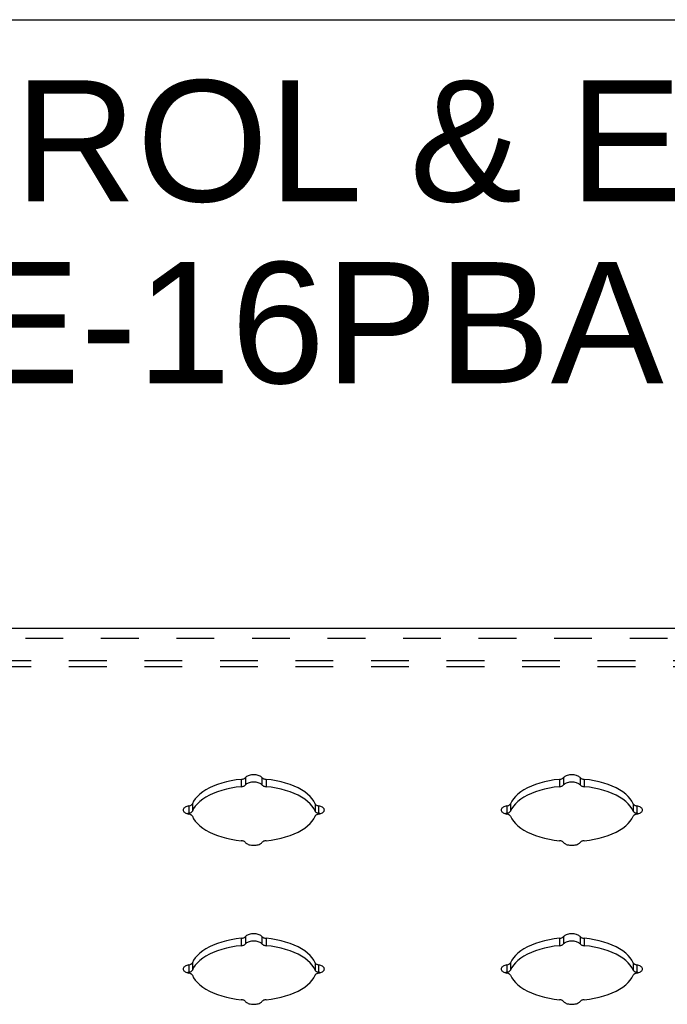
# Model space of a CAD drawing. Header units: inches. Extents: x 0 to 48.6, y 0 to 31.4.
# Tile 9 of 12: x 35.9 to 40.5, y 24.5 to 31.4. Entities that reach past the tile are written whole.
import ezdxf

# ---------------------------------------------------------------- set-up
doc = ezdxf.new("R2010")
doc.units = ezdxf.units.IN
doc.header["$LTSCALE"] = 2.671429
doc.header["$MEASUREMENT"] = 0
doc.linetypes.add('HIDDEN', pattern=[0.2, 0.1, -0.1])
doc.layers.get('0').update_dxf_attribs({"linetype": 'CONTINUOUS'})
for name, color, linetype in [('DEFAULT_2', 8, 'HIDDEN'), ('DIMENSIONS', 7, 'CONTINUOUS'), ('DOOR_ASSEMBLY', 7, 'CONTINUOUS')]:
    doc.layers.add(name, color=color, linetype=linetype)
doc.styles.get("Standard").update_dxf_attribs({"font": 'arial.ttf'})

msp = doc.modelspace()

# ---------------------------------------------------------------- linework, layer by layer
at = {"color": 7, "linetype": 'Continuous'}
msp.add_line((0, 31.4286), (48.5714, 31.4286), dxfattribs=at)
at = {"layer": 'DEFAULT_2', "color": 8, "linetype": 'HIDDEN'}
for p, q in [((43.9868, 26.8922), (33.3568, 26.8922)), ((43.9868, 26.8483), (33.3568, 26.8483))]:
    msp.add_line(p, q, dxfattribs=at)
at = {"layer": 'DOOR_ASSEMBLY', "color": 3, "linetype": 'Continuous'}
msp.add_line((44.1231, 27.1204), (33.2206, 27.1204), dxfattribs=at)
at = {"layer": 'DOOR_ASSEMBLY', "color": 8, "linetype": 'HIDDEN'}
msp.add_line((33.2606, 27.0523), (44.0831, 27.0523), dxfattribs=at)
at = {"layer": 'DOOR_ASSEMBLY', "color": 7, "linetype": 'Continuous'}
for p, q in [((37.4884, 26.0658), (37.4884, 26.0138)), ((37.6052, 26.0658), (37.6052, 26.0138)), ((39.7384, 26.0658), (39.7384, 26.0138)), ((39.8552, 26.0658), (39.8552, 26.0138)), ((37.4589, 26.0533), (37.4589, 26.0013)), ((37.6347, 26.0533), (37.6347, 26.0013)), ((39.7089, 26.0533), (39.7089, 26.0013)), ((39.8847, 26.0533), (39.8847, 26.0013)), ((37.0876, 25.8654), (37.0876, 25.8134)), ((37.1126, 25.8801), (37.1126, 25.8282)), ((37.981, 25.8801), (37.981, 25.8282)), ((38.006, 25.8654), (38.006, 25.8134)), ((39.3376, 25.8654), (39.3376, 25.8134)), ((39.3626, 25.8801), (39.3626, 25.8282)), ((40.231, 25.8801), (40.231, 25.8282)), ((40.256, 25.8654), (40.256, 25.8134)), ((37.0876, 25.8134), (37.0922, 25.8145)), ((38.0074, 25.8131), (38.0014, 25.8145)), ((39.3376, 25.8134), (39.3422, 25.8145)), ((40.2574, 25.8131), (40.2514, 25.8145)), ((37.4589, 24.9283), (37.4589, 24.8763)), ((37.4884, 24.9408), (37.4884, 24.8888)), ((37.6052, 24.9408), (37.6052, 24.8888)), ((37.6347, 24.9283), (37.6347, 24.8763)), ((39.7089, 24.9283), (39.7089, 24.8763)), ((39.7384, 24.9408), (39.7384, 24.8888)), ((39.8552, 24.9408), (39.8552, 24.8888)), ((39.8847, 24.9283), (39.8847, 24.8763)), ((37.0876, 24.7404), (37.0876, 24.6884)), ((37.1126, 24.7551), (37.1126, 24.7032)), ((37.981, 24.7551), (37.981, 24.7032)), ((38.006, 24.7404), (38.006, 24.6884)), ((39.3376, 24.7404), (39.3376, 24.6884)), ((39.3626, 24.7551), (39.3626, 24.7032)), ((40.231, 24.7551), (40.231, 24.7032)), ((40.256, 24.7404), (40.256, 24.6884)), ((37.0876, 24.6884), (37.0922, 24.6895)), ((38.0074, 24.6881), (38.0014, 24.6895)), ((39.3376, 24.6884), (39.3422, 24.6895)), ((40.2574, 24.6881), (40.2514, 24.6895))]:
    msp.add_line(p, q, dxfattribs=at)
at = {"layer": 'DOOR_ASSEMBLY', "color": 3, "linetype": 'Continuous'}
for points in [[(37.4589, 26.0533), (37.4638, 26.0539), (37.4684, 26.0549), (37.4728, 26.0561), (37.4769, 26.0576), (37.4805, 26.0594), (37.4837, 26.0613), (37.4863, 26.0635), (37.4884, 26.0658)], [(37.6052, 26.0658), (37.6017, 26.0696), (37.5973, 26.0731), (37.5919, 26.0763), (37.5857, 26.0792), (37.5788, 26.0815), (37.5713, 26.0834), (37.5634, 26.0848), (37.5552, 26.0857), (37.5468, 26.0859), (37.5384, 26.0857), (37.5302, 26.0848), (37.5223, 26.0834), (37.5148, 26.0815), (37.5079, 26.0792), (37.5017, 26.0763), (37.4964, 26.0731), (37.4919, 26.0696), (37.4884, 26.0658)], [(37.6052, 26.0658), (37.6073, 26.0635), (37.61, 26.0613), (37.6131, 26.0594), (37.6167, 26.0576), (37.6208, 26.0561), (37.6252, 26.0549), (37.6298, 26.0539), (37.6347, 26.0533)], [(39.7089, 26.0533), (39.7138, 26.0539), (39.7184, 26.0549), (39.7228, 26.0561), (39.7269, 26.0576), (39.7305, 26.0594), (39.7337, 26.0613), (39.7363, 26.0635), (39.7384, 26.0658)], [(39.8552, 26.0658), (39.8517, 26.0696), (39.8473, 26.0731), (39.8419, 26.0763), (39.8357, 26.0792), (39.8288, 26.0815), (39.8213, 26.0834), (39.8134, 26.0848), (39.8052, 26.0857), (39.7968, 26.0859), (39.7884, 26.0857), (39.7802, 26.0848), (39.7723, 26.0834), (39.7648, 26.0815), (39.7579, 26.0792), (39.7517, 26.0763), (39.7464, 26.0731), (39.7419, 26.0696), (39.7384, 26.0658)], [(39.8552, 26.0658), (39.8573, 26.0635), (39.86, 26.0613), (39.8631, 26.0594), (39.8667, 26.0576), (39.8708, 26.0561), (39.8752, 26.0549), (39.8798, 26.0539), (39.8847, 26.0533)], [(37.4589, 26.0533), (37.4228, 26.0488), (37.3878, 26.0429), (37.3538, 26.0356), (37.3212, 26.0268), (37.2901, 26.0167), (37.2608, 26.0054), (37.2336, 25.9928), (37.2085, 25.9792), (37.1858, 25.9645), (37.1656, 25.949), (37.1481, 25.9327), (37.1333, 25.9157), (37.1215, 25.8982), (37.1126, 25.8801)], [(37.981, 25.8801), (37.9721, 25.8982), (37.9603, 25.9157), (37.9456, 25.9327), (37.928, 25.949), (37.9078, 25.9645), (37.8851, 25.9792), (37.86, 25.9928), (37.8328, 26.0054), (37.8035, 26.0167), (37.7724, 26.0268), (37.7398, 26.0356), (37.7058, 26.0429), (37.6708, 26.0488), (37.6347, 26.0533)], [(39.7089, 26.0533), (39.6728, 26.0488), (39.6378, 26.0429), (39.6038, 26.0356), (39.5712, 26.0268), (39.5401, 26.0167), (39.5108, 26.0054), (39.4836, 25.9928), (39.4585, 25.9792), (39.4358, 25.9645), (39.4156, 25.949), (39.3981, 25.9327), (39.3833, 25.9157), (39.3715, 25.8982), (39.3626, 25.8801)], [(40.231, 25.8801), (40.2221, 25.8982), (40.2103, 25.9157), (40.1956, 25.9327), (40.178, 25.949), (40.1578, 25.9645), (40.1351, 25.9792), (40.11, 25.9928), (40.0828, 26.0054), (40.0535, 26.0167), (40.0224, 26.0268), (39.9898, 26.0356), (39.9558, 26.0429), (39.9208, 26.0488), (39.8847, 26.0533)], [(37.0876, 25.8654), (37.0799, 25.8636), (37.0729, 25.8614), (37.0665, 25.8587), (37.0609, 25.8556), (37.0561, 25.8522), (37.0523, 25.8484), (37.0495, 25.8445), (37.0479, 25.8404), (37.0473, 25.8362)], [(37.0876, 25.8654), (37.0922, 25.8665), (37.0965, 25.8678), (37.1004, 25.8693), (37.1039, 25.8712), (37.1069, 25.8732), (37.1094, 25.8754), (37.1113, 25.8777), (37.1126, 25.8801)], [(37.981, 25.8801), (37.9823, 25.8777), (37.9842, 25.8754), (37.9867, 25.8732), (37.9897, 25.8712), (37.9932, 25.8693), (37.9971, 25.8678), (38.0014, 25.8665), (38.006, 25.8654)], [(38.0463, 25.8362), (38.0457, 25.8404), (38.0441, 25.8445), (38.0413, 25.8484), (38.0375, 25.8522), (38.0328, 25.8556), (38.0271, 25.8587), (38.0207, 25.8614), (38.0137, 25.8636), (38.006, 25.8654)], [(39.3376, 25.8654), (39.3299, 25.8636), (39.3229, 25.8614), (39.3165, 25.8587), (39.3109, 25.8556), (39.3061, 25.8522), (39.3023, 25.8484), (39.2995, 25.8445), (39.2979, 25.8404), (39.2973, 25.8362)], [(39.3376, 25.8654), (39.3422, 25.8665), (39.3465, 25.8678), (39.3504, 25.8693), (39.3539, 25.8712), (39.3569, 25.8732), (39.3594, 25.8754), (39.3613, 25.8777), (39.3626, 25.8801)], [(40.231, 25.8801), (40.2323, 25.8777), (40.2342, 25.8754), (40.2367, 25.8732), (40.2397, 25.8712), (40.2432, 25.8693), (40.2471, 25.8678), (40.2514, 25.8665), (40.256, 25.8654)], [(40.2963, 25.8362), (40.2957, 25.8404), (40.2941, 25.8445), (40.2913, 25.8484), (40.2875, 25.8522), (40.2828, 25.8556), (40.2771, 25.8587), (40.2707, 25.8614), (40.2637, 25.8636), (40.256, 25.8654)], [(37.0473, 25.8362), (37.0479, 25.832), (37.0495, 25.8279), (37.0523, 25.8239), (37.0561, 25.8202), (37.0609, 25.8168), (37.0665, 25.8137), (37.0729, 25.811), (37.0799, 25.8087), (37.0876, 25.807)], [(37.1126, 25.7922), (37.1113, 25.7947), (37.1094, 25.797), (37.1069, 25.7992), (37.1039, 25.8012), (37.1004, 25.803), (37.0965, 25.8046), (37.0922, 25.8059), (37.0876, 25.807)], [(37.1126, 25.7922), (37.1215, 25.7742), (37.1333, 25.7567), (37.1481, 25.7397), (37.1656, 25.7234), (37.1858, 25.7078), (37.2085, 25.6932), (37.2336, 25.6796), (37.2608, 25.667), (37.2901, 25.6557), (37.3212, 25.6456), (37.3538, 25.6368), (37.3878, 25.6294), (37.4228, 25.6235), (37.4589, 25.6191)], [(37.6347, 25.6191), (37.6708, 25.6235), (37.7058, 25.6294), (37.7398, 25.6368), (37.7724, 25.6456), (37.8035, 25.6557), (37.8328, 25.667), (37.86, 25.6796), (37.8851, 25.6932), (37.9078, 25.7078), (37.928, 25.7234), (37.9456, 25.7397), (37.9603, 25.7567), (37.9721, 25.7742), (37.981, 25.7922)], [(38.006, 25.807), (38.0014, 25.8059), (37.9971, 25.8046), (37.9932, 25.803), (37.9897, 25.8012), (37.9867, 25.7992), (37.9842, 25.797), (37.9823, 25.7947), (37.981, 25.7922)], [(38.006, 25.807), (38.0137, 25.8087), (38.0207, 25.811), (38.0271, 25.8137), (38.0328, 25.8168), (38.0375, 25.8202), (38.0413, 25.8239), (38.0441, 25.8279), (38.0457, 25.832), (38.0463, 25.8362)], [(39.2973, 25.8362), (39.2979, 25.832), (39.2995, 25.8279), (39.3023, 25.8239), (39.3061, 25.8202), (39.3109, 25.8168), (39.3165, 25.8137), (39.3229, 25.811), (39.3299, 25.8087), (39.3376, 25.807)], [(39.3626, 25.7922), (39.3613, 25.7947), (39.3594, 25.797), (39.3569, 25.7992), (39.3539, 25.8012), (39.3504, 25.803), (39.3465, 25.8046), (39.3422, 25.8059), (39.3376, 25.807)], [(39.3626, 25.7922), (39.3715, 25.7742), (39.3833, 25.7567), (39.3981, 25.7397), (39.4156, 25.7234), (39.4358, 25.7078), (39.4585, 25.6932), (39.4836, 25.6796), (39.5108, 25.667), (39.5401, 25.6557), (39.5712, 25.6456), (39.6038, 25.6368), (39.6378, 25.6294), (39.6728, 25.6235), (39.7089, 25.6191)], [(39.8847, 25.6191), (39.9208, 25.6235), (39.9558, 25.6294), (39.9898, 25.6368), (40.0224, 25.6456), (40.0535, 25.6557), (40.0828, 25.667), (40.11, 25.6796), (40.1351, 25.6932), (40.1578, 25.7078), (40.178, 25.7234), (40.1956, 25.7397), (40.2103, 25.7567), (40.2221, 25.7742), (40.231, 25.7922)], [(40.256, 25.807), (40.2514, 25.8059), (40.2471, 25.8046), (40.2432, 25.803), (40.2397, 25.8012), (40.2367, 25.7992), (40.2342, 25.797), (40.2323, 25.7947), (40.231, 25.7922)], [(40.256, 25.807), (40.2637, 25.8087), (40.2707, 25.811), (40.2771, 25.8137), (40.2828, 25.8168), (40.2875, 25.8202), (40.2913, 25.8239), (40.2941, 25.8279), (40.2957, 25.832), (40.2963, 25.8362)], [(37.4884, 25.6066), (37.4863, 25.6089), (37.4837, 25.611), (37.4805, 25.613), (37.4769, 25.6147), (37.4728, 25.6162), (37.4684, 25.6175), (37.4638, 25.6184), (37.4589, 25.6191)], [(37.4884, 25.6066), (37.4919, 25.6027), (37.4964, 25.5992), (37.5017, 25.596), (37.5079, 25.5932), (37.5148, 25.5908), (37.5223, 25.5889), (37.5302, 25.5876), (37.5384, 25.5867), (37.5468, 25.5864), (37.5552, 25.5867), (37.5634, 25.5876), (37.5713, 25.5889), (37.5788, 25.5908), (37.5857, 25.5932), (37.5919, 25.596), (37.5973, 25.5992), (37.6017, 25.6027), (37.6052, 25.6066)], [(37.6347, 25.6191), (37.6298, 25.6184), (37.6252, 25.6175), (37.6208, 25.6162), (37.6167, 25.6147), (37.6131, 25.613), (37.61, 25.611), (37.6073, 25.6089), (37.6052, 25.6066)], [(39.7384, 25.6066), (39.7363, 25.6089), (39.7337, 25.611), (39.7305, 25.613), (39.7269, 25.6147), (39.7228, 25.6162), (39.7184, 25.6175), (39.7138, 25.6184), (39.7089, 25.6191)], [(39.7384, 25.6066), (39.7419, 25.6027), (39.7464, 25.5992), (39.7517, 25.596), (39.7579, 25.5932), (39.7648, 25.5908), (39.7723, 25.5889), (39.7802, 25.5876), (39.7884, 25.5867), (39.7968, 25.5864), (39.8052, 25.5867), (39.8134, 25.5876), (39.8213, 25.5889), (39.8288, 25.5908), (39.8357, 25.5932), (39.8419, 25.596), (39.8473, 25.5992), (39.8517, 25.6027), (39.8552, 25.6066)], [(39.8847, 25.6191), (39.8798, 25.6184), (39.8752, 25.6175), (39.8708, 25.6162), (39.8667, 25.6147), (39.8631, 25.613), (39.86, 25.611), (39.8573, 25.6089), (39.8552, 25.6066)], [(37.6052, 24.9408), (37.6017, 24.9446), (37.5973, 24.9481), (37.5919, 24.9513), (37.5857, 24.9542), (37.5788, 24.9565), (37.5713, 24.9584), (37.5634, 24.9598), (37.5552, 24.9607), (37.5468, 24.9609), (37.5384, 24.9607), (37.5302, 24.9598), (37.5223, 24.9584), (37.5148, 24.9565), (37.5079, 24.9542), (37.5017, 24.9513), (37.4964, 24.9481), (37.4919, 24.9446), (37.4884, 24.9408)], [(39.8552, 24.9408), (39.8517, 24.9446), (39.8473, 24.9481), (39.8419, 24.9513), (39.8357, 24.9542), (39.8288, 24.9565), (39.8213, 24.9584), (39.8134, 24.9598), (39.8052, 24.9607), (39.7968, 24.9609), (39.7884, 24.9607), (39.7802, 24.9598), (39.7723, 24.9584), (39.7648, 24.9565), (39.7579, 24.9542), (39.7517, 24.9513), (39.7464, 24.9481), (39.7419, 24.9446), (39.7384, 24.9408)], [(37.4589, 24.9283), (37.4228, 24.9238), (37.3878, 24.9179), (37.3538, 24.9106), (37.3212, 24.9018), (37.2901, 24.8917), (37.2608, 24.8804), (37.2336, 24.8678), (37.2085, 24.8542), (37.1858, 24.8395), (37.1656, 24.824), (37.1481, 24.8077), (37.1333, 24.7907), (37.1215, 24.7732), (37.1126, 24.7551)], [(37.4589, 24.9283), (37.4638, 24.9289), (37.4684, 24.9299), (37.4728, 24.9311), (37.4769, 24.9326), (37.4805, 24.9344), (37.4837, 24.9363), (37.4863, 24.9385), (37.4884, 24.9408)], [(37.6052, 24.9408), (37.6073, 24.9385), (37.61, 24.9363), (37.6131, 24.9344), (37.6167, 24.9326), (37.6208, 24.9311), (37.6252, 24.9299), (37.6298, 24.9289), (37.6347, 24.9283)], [(37.981, 24.7551), (37.9721, 24.7732), (37.9603, 24.7907), (37.9456, 24.8077), (37.928, 24.824), (37.9078, 24.8395), (37.8851, 24.8542), (37.86, 24.8678), (37.8328, 24.8804), (37.8035, 24.8917), (37.7724, 24.9018), (37.7398, 24.9106), (37.7058, 24.9179), (37.6708, 24.9238), (37.6347, 24.9283)], [(39.7089, 24.9283), (39.6728, 24.9238), (39.6378, 24.9179), (39.6038, 24.9106), (39.5712, 24.9018), (39.5401, 24.8917), (39.5108, 24.8804), (39.4836, 24.8678), (39.4585, 24.8542), (39.4358, 24.8395), (39.4156, 24.824), (39.3981, 24.8077), (39.3833, 24.7907), (39.3715, 24.7732), (39.3626, 24.7551)], [(39.7089, 24.9283), (39.7138, 24.9289), (39.7184, 24.9299), (39.7228, 24.9311), (39.7269, 24.9326), (39.7305, 24.9344), (39.7337, 24.9363), (39.7363, 24.9385), (39.7384, 24.9408)], [(39.8552, 24.9408), (39.8573, 24.9385), (39.86, 24.9363), (39.8631, 24.9344), (39.8667, 24.9326), (39.8708, 24.9311), (39.8752, 24.9299), (39.8798, 24.9289), (39.8847, 24.9283)], [(40.231, 24.7551), (40.2221, 24.7732), (40.2103, 24.7907), (40.1956, 24.8077), (40.178, 24.824), (40.1578, 24.8395), (40.1351, 24.8542), (40.11, 24.8678), (40.0828, 24.8804), (40.0535, 24.8917), (40.0224, 24.9018), (39.9898, 24.9106), (39.9558, 24.9179), (39.9208, 24.9238), (39.8847, 24.9283)], [(37.0876, 24.7404), (37.0799, 24.7386), (37.0729, 24.7364), (37.0665, 24.7337), (37.0609, 24.7306), (37.0561, 24.7272), (37.0523, 24.7234), (37.0495, 24.7195), (37.0479, 24.7154), (37.0473, 24.7112)], [(37.0876, 24.7404), (37.0922, 24.7415), (37.0965, 24.7428), (37.1004, 24.7443), (37.1039, 24.7462), (37.1069, 24.7482), (37.1094, 24.7504), (37.1113, 24.7527), (37.1126, 24.7551)], [(37.981, 24.7551), (37.9823, 24.7527), (37.9842, 24.7504), (37.9867, 24.7482), (37.9897, 24.7462), (37.9932, 24.7443), (37.9971, 24.7428), (38.0014, 24.7415), (38.006, 24.7404)], [(38.0463, 24.7112), (38.0457, 24.7154), (38.0441, 24.7195), (38.0413, 24.7234), (38.0375, 24.7272), (38.0328, 24.7306), (38.0271, 24.7337), (38.0207, 24.7364), (38.0137, 24.7386), (38.006, 24.7404)], [(39.3376, 24.7404), (39.3299, 24.7386), (39.3229, 24.7364), (39.3165, 24.7337), (39.3109, 24.7306), (39.3061, 24.7272), (39.3023, 24.7234), (39.2995, 24.7195), (39.2979, 24.7154), (39.2973, 24.7112)], [(39.3376, 24.7404), (39.3422, 24.7415), (39.3465, 24.7428), (39.3504, 24.7443), (39.3539, 24.7462), (39.3569, 24.7482), (39.3594, 24.7504), (39.3613, 24.7527), (39.3626, 24.7551)], [(40.231, 24.7551), (40.2323, 24.7527), (40.2342, 24.7504), (40.2367, 24.7482), (40.2397, 24.7462), (40.2432, 24.7443), (40.2471, 24.7428), (40.2514, 24.7415), (40.256, 24.7404)], [(40.2963, 24.7112), (40.2957, 24.7154), (40.2941, 24.7195), (40.2913, 24.7234), (40.2875, 24.7272), (40.2828, 24.7306), (40.2771, 24.7337), (40.2707, 24.7364), (40.2637, 24.7386), (40.256, 24.7404)], [(37.0473, 24.7112), (37.0479, 24.707), (37.0495, 24.7029), (37.0523, 24.6989), (37.0561, 24.6952), (37.0609, 24.6918), (37.0665, 24.6887), (37.0729, 24.686), (37.0799, 24.6837), (37.0876, 24.682)], [(37.1126, 24.6672), (37.1113, 24.6697), (37.1094, 24.672), (37.1069, 24.6742), (37.1039, 24.6762), (37.1004, 24.678), (37.0965, 24.6796), (37.0922, 24.6809), (37.0876, 24.682)], [(37.1126, 24.6672), (37.1215, 24.6492), (37.1333, 24.6317), (37.1481, 24.6147), (37.1656, 24.5984), (37.1858, 24.5828), (37.2085, 24.5682), (37.2336, 24.5546), (37.2608, 24.542), (37.2901, 24.5307), (37.3212, 24.5206), (37.3538, 24.5118), (37.3878, 24.5044), (37.4228, 24.4985), (37.4589, 24.4941)], [(37.6347, 24.4941), (37.6708, 24.4985), (37.7058, 24.5044), (37.7398, 24.5118), (37.7724, 24.5206), (37.8035, 24.5307), (37.8328, 24.542), (37.86, 24.5546), (37.8851, 24.5682), (37.9078, 24.5828), (37.928, 24.5984), (37.9456, 24.6147), (37.9603, 24.6317), (37.9721, 24.6492), (37.981, 24.6672)], [(38.006, 24.682), (38.0014, 24.6809), (37.9971, 24.6796), (37.9932, 24.678), (37.9897, 24.6762), (37.9867, 24.6742), (37.9842, 24.672), (37.9823, 24.6697), (37.981, 24.6672)], [(38.006, 24.682), (38.0137, 24.6837), (38.0207, 24.686), (38.0271, 24.6887), (38.0328, 24.6918), (38.0375, 24.6952), (38.0413, 24.6989), (38.0441, 24.7029), (38.0457, 24.707), (38.0463, 24.7112)], [(39.2973, 24.7112), (39.2979, 24.707), (39.2995, 24.7029), (39.3023, 24.6989), (39.3061, 24.6952), (39.3109, 24.6918), (39.3165, 24.6887), (39.3229, 24.686), (39.3299, 24.6837), (39.3376, 24.682)], [(39.3626, 24.6672), (39.3613, 24.6697), (39.3594, 24.672), (39.3569, 24.6742), (39.3539, 24.6762), (39.3504, 24.678), (39.3465, 24.6796), (39.3422, 24.6809), (39.3376, 24.682)], [(39.3626, 24.6672), (39.3715, 24.6492), (39.3833, 24.6317), (39.3981, 24.6147), (39.4156, 24.5984), (39.4358, 24.5828), (39.4585, 24.5682), (39.4836, 24.5546), (39.5108, 24.542), (39.5401, 24.5307), (39.5712, 24.5206), (39.6038, 24.5118), (39.6378, 24.5044), (39.6728, 24.4985), (39.7089, 24.4941)], [(39.8847, 24.4941), (39.9208, 24.4985), (39.9558, 24.5044), (39.9898, 24.5118), (40.0224, 24.5206), (40.0535, 24.5307), (40.0828, 24.542), (40.11, 24.5546), (40.1351, 24.5682), (40.1578, 24.5828), (40.178, 24.5984), (40.1956, 24.6147), (40.2103, 24.6317), (40.2221, 24.6492), (40.231, 24.6672)], [(40.256, 24.682), (40.2514, 24.6809), (40.2471, 24.6796), (40.2432, 24.678), (40.2397, 24.6762), (40.2367, 24.6742), (40.2342, 24.672), (40.2323, 24.6697), (40.231, 24.6672)], [(40.256, 24.682), (40.2637, 24.6837), (40.2707, 24.686), (40.2771, 24.6887), (40.2828, 24.6918), (40.2875, 24.6952), (40.2913, 24.6989), (40.2941, 24.7029), (40.2957, 24.707), (40.2963, 24.7112)], [(37.4884, 24.4816), (37.4863, 24.4839), (37.4837, 24.486), (37.4805, 24.488), (37.4769, 24.4897), (37.4728, 24.4912), (37.4684, 24.4925), (37.4638, 24.4934), (37.4589, 24.4941)], [(37.4884, 24.4816), (37.4919, 24.4777), (37.4964, 24.4742), (37.5017, 24.471), (37.5079, 24.4682), (37.5148, 24.4658), (37.5223, 24.4639), (37.5302, 24.4626), (37.5384, 24.4617), (37.5468, 24.4614), (37.5552, 24.4617), (37.5634, 24.4626), (37.5713, 24.4639), (37.5788, 24.4658), (37.5857, 24.4682), (37.5919, 24.471), (37.5973, 24.4742), (37.6017, 24.4777), (37.6052, 24.4816)], [(37.6347, 24.4941), (37.6298, 24.4934), (37.6252, 24.4925), (37.6208, 24.4912), (37.6167, 24.4897), (37.6131, 24.488), (37.61, 24.486), (37.6073, 24.4839), (37.6052, 24.4816)], [(39.7384, 24.4816), (39.7363, 24.4839), (39.7337, 24.486), (39.7305, 24.488), (39.7269, 24.4897), (39.7228, 24.4912), (39.7184, 24.4925), (39.7138, 24.4934), (39.7089, 24.4941)], [(39.7384, 24.4816), (39.7419, 24.4777), (39.7464, 24.4742), (39.7517, 24.471), (39.7579, 24.4682), (39.7648, 24.4658), (39.7723, 24.4639), (39.7802, 24.4626), (39.7884, 24.4617), (39.7968, 24.4614), (39.8052, 24.4617), (39.8134, 24.4626), (39.8213, 24.4639), (39.8288, 24.4658), (39.8357, 24.4682), (39.8419, 24.471), (39.8473, 24.4742), (39.8517, 24.4777), (39.8552, 24.4816)], [(39.8847, 24.4941), (39.8798, 24.4934), (39.8752, 24.4925), (39.8708, 24.4912), (39.8667, 24.4897), (39.8631, 24.488), (39.86, 24.486), (39.8573, 24.4839), (39.8552, 24.4816)]]:
    msp.add_lwpolyline(points, dxfattribs=at)
at = {"layer": 'DOOR_ASSEMBLY', "color": 7, "linetype": 'Continuous'}
for points in [[(37.4589, 26.0013), (37.4228, 25.9969), (37.3878, 25.991), (37.3538, 25.9836), (37.3212, 25.9748), (37.2901, 25.9647), (37.2608, 25.9534), (37.2336, 25.9408), (37.2085, 25.9272), (37.1858, 25.9126), (37.1656, 25.897), (37.1481, 25.8807), (37.1333, 25.8637), (37.1215, 25.8462), (37.1126, 25.8282)], [(37.4589, 26.0013), (37.4638, 26.002), (37.4684, 26.0029), (37.4728, 26.0042), (37.4769, 26.0057), (37.4805, 26.0074), (37.4837, 26.0094), (37.4863, 26.0115), (37.4884, 26.0138)], [(37.6052, 26.0138), (37.6017, 26.0177), (37.5973, 26.0212), (37.5919, 26.0244), (37.5857, 26.0272), (37.5788, 26.0296), (37.5713, 26.0315), (37.5634, 26.0329), (37.5552, 26.0337), (37.5468, 26.034), (37.5384, 26.0337), (37.5302, 26.0329), (37.5223, 26.0315), (37.5148, 26.0296), (37.5079, 26.0272), (37.5017, 26.0244), (37.4964, 26.0212), (37.4919, 26.0177), (37.4884, 26.0138)], [(37.6052, 26.0138), (37.6073, 26.0115), (37.61, 26.0094), (37.6131, 26.0074), (37.6167, 26.0057), (37.6208, 26.0042), (37.6252, 26.0029), (37.6298, 26.002), (37.6347, 26.0013)], [(37.981, 25.8282), (37.9721, 25.8462), (37.9603, 25.8637), (37.9456, 25.8807), (37.928, 25.897), (37.9078, 25.9126), (37.8851, 25.9272), (37.86, 25.9408), (37.8328, 25.9534), (37.8035, 25.9647), (37.7724, 25.9748), (37.7398, 25.9836), (37.7058, 25.991), (37.6708, 25.9969), (37.6347, 26.0013)], [(39.7089, 26.0013), (39.6728, 25.9969), (39.6378, 25.991), (39.6038, 25.9836), (39.5712, 25.9748), (39.5401, 25.9647), (39.5108, 25.9534), (39.4836, 25.9408), (39.4585, 25.9272), (39.4358, 25.9126), (39.4156, 25.897), (39.3981, 25.8807), (39.3833, 25.8637), (39.3715, 25.8462), (39.3626, 25.8282)], [(39.7089, 26.0013), (39.7138, 26.002), (39.7184, 26.0029), (39.7228, 26.0042), (39.7269, 26.0057), (39.7305, 26.0074), (39.7337, 26.0094), (39.7363, 26.0115), (39.7384, 26.0138)], [(39.8552, 26.0138), (39.8517, 26.0177), (39.8473, 26.0212), (39.8419, 26.0244), (39.8357, 26.0272), (39.8288, 26.0296), (39.8213, 26.0315), (39.8134, 26.0329), (39.8052, 26.0337), (39.7968, 26.034), (39.7884, 26.0337), (39.7802, 26.0329), (39.7723, 26.0315), (39.7648, 26.0296), (39.7579, 26.0272), (39.7517, 26.0244), (39.7464, 26.0212), (39.7419, 26.0177), (39.7384, 26.0138)], [(39.8552, 26.0138), (39.8573, 26.0115), (39.86, 26.0094), (39.8631, 26.0074), (39.8667, 26.0057), (39.8708, 26.0042), (39.8752, 26.0029), (39.8798, 26.002), (39.8847, 26.0013)], [(40.231, 25.8282), (40.2221, 25.8462), (40.2103, 25.8637), (40.1956, 25.8807), (40.178, 25.897), (40.1578, 25.9126), (40.1351, 25.9272), (40.11, 25.9408), (40.0828, 25.9534), (40.0535, 25.9647), (40.0224, 25.9748), (39.9898, 25.9836), (39.9558, 25.991), (39.9208, 25.9969), (39.8847, 26.0013)], [(37.0876, 25.8134), (37.0799, 25.8117), (37.0753, 25.8102)], [(37.0922, 25.8145), (37.0965, 25.8158), (37.1004, 25.8174), (37.1039, 25.8192), (37.1069, 25.8212), (37.1094, 25.8234), (37.1113, 25.8257), (37.1126, 25.8282)], [(37.981, 25.8282), (37.9823, 25.8257), (37.9842, 25.8234), (37.9867, 25.8212), (37.9897, 25.8192), (37.9932, 25.8174), (37.9971, 25.8158), (38.0014, 25.8145)], [(38.0183, 25.8102), (38.0137, 25.8117), (38.0074, 25.8131)], [(39.3376, 25.8134), (39.3299, 25.8117), (39.3253, 25.8102)], [(39.3422, 25.8145), (39.3465, 25.8158), (39.3504, 25.8174), (39.3539, 25.8192), (39.3569, 25.8212), (39.3594, 25.8234), (39.3613, 25.8257), (39.3626, 25.8282)], [(40.231, 25.8282), (40.2323, 25.8257), (40.2342, 25.8234), (40.2367, 25.8212), (40.2397, 25.8192), (40.2432, 25.8174), (40.2471, 25.8158), (40.2514, 25.8145)], [(40.2683, 25.8102), (40.2637, 25.8117), (40.2574, 25.8131)], [(37.4589, 24.8763), (37.4228, 24.8719), (37.3878, 24.866), (37.3538, 24.8586), (37.3212, 24.8498), (37.2901, 24.8397), (37.2608, 24.8284), (37.2336, 24.8158), (37.2085, 24.8022), (37.1858, 24.7876), (37.1656, 24.772), (37.1481, 24.7557), (37.1333, 24.7387), (37.1215, 24.7212), (37.1126, 24.7032)], [(37.4589, 24.8763), (37.4638, 24.877), (37.4684, 24.8779), (37.4728, 24.8792), (37.4769, 24.8807), (37.4805, 24.8824), (37.4837, 24.8844), (37.4863, 24.8865), (37.4884, 24.8888)], [(37.6052, 24.8888), (37.6017, 24.8927), (37.5973, 24.8962), (37.5919, 24.8994), (37.5857, 24.9022), (37.5788, 24.9046), (37.5713, 24.9065), (37.5634, 24.9079), (37.5552, 24.9087), (37.5468, 24.909), (37.5384, 24.9087), (37.5302, 24.9079), (37.5223, 24.9065), (37.5148, 24.9046), (37.5079, 24.9022), (37.5017, 24.8994), (37.4964, 24.8962), (37.4919, 24.8927), (37.4884, 24.8888)], [(37.6052, 24.8888), (37.6073, 24.8865), (37.61, 24.8844), (37.6131, 24.8824), (37.6167, 24.8807), (37.6208, 24.8792), (37.6252, 24.8779), (37.6298, 24.877), (37.6347, 24.8763)], [(37.981, 24.7032), (37.9721, 24.7212), (37.9603, 24.7387), (37.9456, 24.7557), (37.928, 24.772), (37.9078, 24.7876), (37.8851, 24.8022), (37.86, 24.8158), (37.8328, 24.8284), (37.8035, 24.8397), (37.7724, 24.8498), (37.7398, 24.8586), (37.7058, 24.866), (37.6708, 24.8719), (37.6347, 24.8763)], [(39.7089, 24.8763), (39.6728, 24.8719), (39.6378, 24.866), (39.6038, 24.8586), (39.5712, 24.8498), (39.5401, 24.8397), (39.5108, 24.8284), (39.4836, 24.8158), (39.4585, 24.8022), (39.4358, 24.7876), (39.4156, 24.772), (39.3981, 24.7557), (39.3833, 24.7387), (39.3715, 24.7212), (39.3626, 24.7032)], [(39.7089, 24.8763), (39.7138, 24.877), (39.7184, 24.8779), (39.7228, 24.8792), (39.7269, 24.8807), (39.7305, 24.8824), (39.7337, 24.8844), (39.7363, 24.8865), (39.7384, 24.8888)], [(39.8552, 24.8888), (39.8517, 24.8927), (39.8473, 24.8962), (39.8419, 24.8994), (39.8357, 24.9022), (39.8288, 24.9046), (39.8213, 24.9065), (39.8134, 24.9079), (39.8052, 24.9087), (39.7968, 24.909), (39.7884, 24.9087), (39.7802, 24.9079), (39.7723, 24.9065), (39.7648, 24.9046), (39.7579, 24.9022), (39.7517, 24.8994), (39.7464, 24.8962), (39.7419, 24.8927), (39.7384, 24.8888)], [(39.8552, 24.8888), (39.8573, 24.8865), (39.86, 24.8844), (39.8631, 24.8824), (39.8667, 24.8807), (39.8708, 24.8792), (39.8752, 24.8779), (39.8798, 24.877), (39.8847, 24.8763)], [(40.231, 24.7032), (40.2221, 24.7212), (40.2103, 24.7387), (40.1956, 24.7557), (40.178, 24.772), (40.1578, 24.7876), (40.1351, 24.8022), (40.11, 24.8158), (40.0828, 24.8284), (40.0535, 24.8397), (40.0224, 24.8498), (39.9898, 24.8586), (39.9558, 24.866), (39.9208, 24.8719), (39.8847, 24.8763)], [(37.0876, 24.6884), (37.0799, 24.6867), (37.0753, 24.6852)], [(37.0922, 24.6895), (37.0965, 24.6908), (37.1004, 24.6924), (37.1039, 24.6942), (37.1069, 24.6962), (37.1094, 24.6984), (37.1113, 24.7007), (37.1126, 24.7032)], [(37.981, 24.7032), (37.9823, 24.7007), (37.9842, 24.6984), (37.9867, 24.6962), (37.9897, 24.6942), (37.9932, 24.6924), (37.9971, 24.6908), (38.0014, 24.6895)], [(38.0183, 24.6852), (38.0137, 24.6867), (38.0074, 24.6881)], [(39.3376, 24.6884), (39.3299, 24.6867), (39.3253, 24.6852)], [(39.3422, 24.6895), (39.3465, 24.6908), (39.3504, 24.6924), (39.3539, 24.6942), (39.3569, 24.6962), (39.3594, 24.6984), (39.3613, 24.7007), (39.3626, 24.7032)], [(40.231, 24.7032), (40.2323, 24.7007), (40.2342, 24.6984), (40.2367, 24.6962), (40.2397, 24.6942), (40.2432, 24.6924), (40.2471, 24.6908), (40.2514, 24.6895)], [(40.2683, 24.6852), (40.2637, 24.6867), (40.2574, 24.6881)]]:
    msp.add_lwpolyline(points, dxfattribs=at)

# ---------------------------------------------------------------- texts
at = {"layer": 'DIMENSIONS', "color": 2, "linetype": 'Continuous', "insert": (37.3188, 30.9993), "char_height": 0.857143, "width": 21.648433, "attachment_point": 2, "line_spacing_factor": 0.9}
msp.add_mtext('SAGINAW CONTROL & ENGINEERING\\PSCE-16PBAI', dxfattribs=at)

doc.saveas('drawing.dxf')
